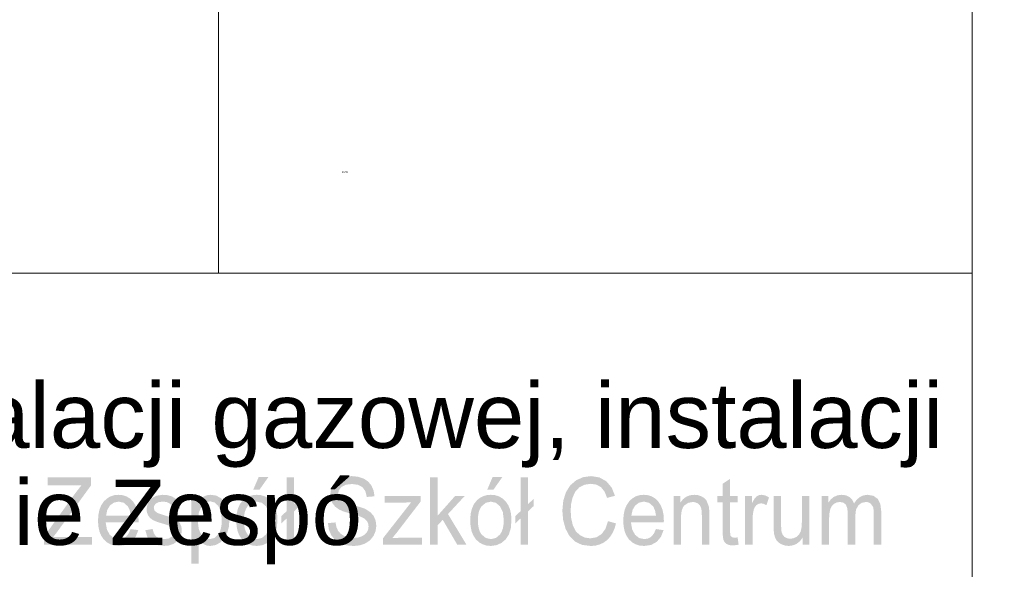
# Model space of a CAD drawing. Header units: millimetres. Extents: x -2626 to 2068, y -6169 to 7214.
# Tile 68 of 144: x 219 to 420, y -5921 to -5809. Entities that reach past the tile are written whole.
import ezdxf

# ---------------------------------------------------------------- set-up
doc = ezdxf.new("R2010")
doc.units = ezdxf.units.MM
doc.layers.get('0').update_dxf_attribs({"color": 252})

msp = doc.modelspace()

# ---------------------------------------------------------------- hatches: boundary and pattern name
h = msp.add_hatch(color=7)
h.dxf.hatch_style = 2
h.paths.add_polyline_path([(304.6, -5839.71), (304.6, -5839.97), (304.6, -5839.71), (304.6, -5839.97), (304.6, -5839.71), (304.6, -5839.97)])
h = msp.add_hatch(color=7)
h.dxf.hatch_style = 2
h.paths.add_polyline_path([(334.38, -5839.71), (334.38, -5839.94), (334.38, -5839.84), (334.38, -5839.71), (334.38, -5839.97)])
h = msp.add_hatch(color=7)
h.dxf.hatch_style = 2
h.paths.add_polyline_path([(346.82, -5839.71), (346.82, -5839.97), (346.82, -5839.71), (346.82, -5839.97), (346.82, -5839.71), (346.82, -5839.97)])
h = msp.add_hatch(color=7)
h.dxf.hatch_style = 2
h.paths.add_polyline_path([(356.63, -5839.71), (356.63, -5839.97), (356.63, -5839.74), (356.63, -5839.97), (356.63, -5839.71), (356.63, -5839.97)])
h = msp.add_hatch(color=7)
h.dxf.hatch_style = 2
h.paths.add_polyline_path([(374.63, -5839.71), (374.63, -5839.97), (374.63, -5839.71), (374.63, -5839.97), (374.63, -5839.71), (374.63, -5839.97)])
h = msp.add_hatch(color=7)
h.dxf.hatch_style = 2
h.paths.add_polyline_path([(224.09, -5915.98), (224.09, -5914.29), (230.46, -5905.45), (231.74, -5903.81), (224.81, -5903.81), (224.81, -5902.18), (233.71, -5902.18), (233.71, -5903.81), (226.73, -5913.38), (225.98, -5914.36), (233.91, -5914.36), (233.91, -5915.98)])
h = msp.add_hatch(color=7)
h.paths.add_polyline_path([(263.39, -5910.98), (263.47, -5909.68), (263.73, -5908.57), (264.17, -5907.63), (264.78, -5906.87), (265.39, -5906.38), (266.06, -5906.03), (266.81, -5905.83), (267.61, -5905.76), (268.49, -5905.84), (269.29, -5906.09), (270.01, -5906.52), (270.64, -5907.11), (271.16, -5907.85), (271.53, -5908.72), (271.75, -5909.71), (271.82, -5910.84), (271.69, -5912.57), (271.3, -5913.88), (270.65, -5914.86), (269.78, -5915.6), (268.74, -5916.06), (267.61, -5916.21), (266.71, -5916.13), (265.9, -5915.87), (265.18, -5915.45), (264.55, -5914.86), (264.04, -5914.12), (263.68, -5913.22), (263.46, -5912.18)])
h.paths.add_polyline_path([(264.95, -5910.98), (265, -5911.88), (265.14, -5912.66), (265.38, -5913.32), (265.71, -5913.86), (266.56, -5914.58), (267.61, -5914.82), (268.65, -5914.58), (269.49, -5913.86), (269.82, -5913.31), (270.06, -5912.65), (270.2, -5911.85), (270.25, -5910.93), (270.06, -5909.3), (269.49, -5908.12), (268.64, -5907.4), (267.61, -5907.16), (266.56, -5907.4), (265.71, -5908.11), (265.38, -5908.65), (265.14, -5909.31), (265, -5910.08)])
h.paths.add_polyline_path([(266.86, -5904.74), (267.99, -5902.1), (269.99, -5902.1), (268.13, -5904.74)])
h = msp.add_hatch(color=7)
h.dxf.hatch_style = 2
h.paths.add_polyline_path([(273.71, -5910.58), (272.61, -5911.61), (272.61, -5910.12), (273.71, -5909.09), (273.71, -5902.18), (275.23, -5902.18), (275.23, -5907.66), (276.37, -5906.58), (276.37, -5908.05), (275.23, -5909.14), (275.23, -5915.98), (273.71, -5915.98)])
h = msp.add_hatch(color=7)
h.dxf.hatch_style = 2
h.paths.add_polyline_path([(282.15, -5911.55), (283.7, -5911.4), (283.88, -5912.34), (284.21, -5913.1), (284.73, -5913.7), (285.46, -5914.17), (286.36, -5914.48), (287.37, -5914.58), (288.26, -5914.51), (289.03, -5914.27), (289.66, -5913.9), (290.1, -5913.42), (290.37, -5912.85), (290.46, -5912.23), (290.37, -5911.63), (290.12, -5911.1), (289.67, -5910.65), (288.99, -5910.29), (288.67, -5910.17), (288.19, -5910.01), (287.56, -5909.83), (286.79, -5909.61), (285.33, -5909.17), (284.39, -5908.75), (283.61, -5908.17), (283.06, -5907.47), (282.73, -5906.65), (282.63, -5905.75), (282.76, -5904.74), (283.16, -5903.79), (283.81, -5903), (284.72, -5902.42), (285.8, -5902.06), (287, -5901.94), (288.3, -5902.07), (289.43, -5902.44), (290.37, -5903.05), (291.06, -5903.89), (291.49, -5904.92), (291.67, -5906.07), (290.09, -5906.2), (289.81, -5905.05), (289.23, -5904.22), (288.32, -5903.72), (287.07, -5903.55), (285.77, -5903.71), (284.89, -5904.16), (284.38, -5904.83), (284.21, -5905.63), (284.33, -5906.3), (284.69, -5906.85), (285.02, -5907.09), (285.55, -5907.34), (286.26, -5907.59), (287.17, -5907.84), (288.09, -5908.08), (288.86, -5908.31), (289.47, -5908.52), (289.92, -5908.71), (290.86, -5909.35), (291.52, -5910.12), (291.91, -5911.04), (292.04, -5912.08), (291.9, -5913.16), (291.47, -5914.16), (290.78, -5915.03), (289.84, -5915.68), (288.71, -5916.08), (287.45, -5916.22), (285.9, -5916.08), (284.62, -5915.67), (283.6, -5914.99), (282.83, -5914.03), (282.33, -5912.86)])
h = msp.add_hatch(color=7)
h.dxf.hatch_style = 2
h.paths.add_polyline_path([(303.03, -5915.98), (303.03, -5902.18), (304.56, -5902.18), (304.56, -5910.05), (308.17, -5905.98), (310.14, -5905.98), (306.7, -5909.69), (310.49, -5915.98), (308.61, -5915.98), (305.63, -5910.87), (304.56, -5912.02), (304.56, -5915.98)])
h = msp.add_hatch(color=7)
h.paths.add_polyline_path([(311.24, -5910.98), (311.33, -5909.68), (311.59, -5908.57), (312.02, -5907.63), (312.63, -5906.87), (313.24, -5906.38), (313.92, -5906.03), (314.66, -5905.83), (315.47, -5905.76), (316.35, -5905.84), (317.15, -5906.09), (317.86, -5906.52), (318.5, -5907.11), (319.01, -5907.85), (319.38, -5908.72), (319.6, -5909.71), (319.68, -5910.84), (319.55, -5912.57), (319.15, -5913.88), (318.51, -5914.86), (317.63, -5915.6), (316.59, -5916.06), (315.47, -5916.21), (314.57, -5916.13), (313.76, -5915.87), (313.04, -5915.45), (312.41, -5914.86), (311.9, -5914.12), (311.53, -5913.22), (311.32, -5912.18)])
h.paths.add_polyline_path([(312.81, -5910.98), (312.86, -5911.88), (313, -5912.66), (313.23, -5913.32), (313.56, -5913.86), (314.42, -5914.58), (315.47, -5914.82), (316.5, -5914.58), (317.35, -5913.86), (317.68, -5913.31), (317.92, -5912.65), (318.06, -5911.85), (318.11, -5910.93), (317.92, -5909.3), (317.35, -5908.12), (316.5, -5907.4), (315.47, -5907.16), (314.42, -5907.4), (313.56, -5908.11), (313.23, -5908.65), (313, -5909.31), (312.86, -5910.08)])
h.paths.add_polyline_path([(314.72, -5904.74), (315.84, -5902.1), (317.84, -5902.1), (315.98, -5904.74)])
h = msp.add_hatch(color=7)
h.dxf.hatch_style = 2
h.paths.add_polyline_path([(321.56, -5910.58), (320.46, -5911.61), (320.46, -5910.12), (321.56, -5909.09), (321.56, -5902.18), (323.08, -5902.18), (323.08, -5907.66), (324.23, -5906.58), (324.23, -5908.05), (323.08, -5909.14), (323.08, -5915.98), (321.56, -5915.98)])
h = msp.add_hatch(color=7)
h.dxf.hatch_style = 2
h.paths.add_polyline_path([(339.43, -5911.14), (341.07, -5911.61), (340.76, -5912.66), (340.35, -5913.59), (339.83, -5914.38), (339.21, -5915.04), (338.5, -5915.55), (337.72, -5915.92), (336.86, -5916.14), (335.93, -5916.22), (334.11, -5915.99), (332.66, -5915.31), (331.55, -5914.2), (330.74, -5912.68), (330.25, -5910.89), (330.09, -5908.98), (330.28, -5906.96), (330.83, -5905.22), (331.73, -5903.8), (332.94, -5902.78), (334.38, -5902.15), (335.95, -5901.94), (337.67, -5902.21), (339.09, -5903), (340.17, -5904.27), (340.86, -5905.96), (339.24, -5906.39), (338.71, -5905.09), (337.98, -5904.19), (337.06, -5903.68), (335.92, -5903.51), (334.6, -5903.7), (333.52, -5904.27), (332.71, -5905.16), (332.18, -5906.32), (331.88, -5907.62), (331.79, -5908.97), (331.9, -5910.62), (332.25, -5912.04), (332.83, -5913.19), (333.68, -5914.01), (334.7, -5914.5), (335.8, -5914.66), (337.07, -5914.44), (338.13, -5913.77), (338.93, -5912.67)])
h = msp.add_hatch(color=7)
h.dxf.hatch_style = 2
h.paths.add_polyline_path([(365.93, -5914.47), (366.15, -5915.96), (365, -5916.12), (364.26, -5916.04), (363.71, -5915.82), (363.32, -5915.49), (363.06, -5915.06), (362.92, -5914.32), (362.88, -5913.05), (362.88, -5907.3), (361.76, -5907.3), (361.76, -5905.98), (362.88, -5905.98), (362.88, -5903.51), (364.4, -5902.49), (364.4, -5905.98), (365.93, -5905.98), (365.93, -5907.3), (364.4, -5907.3), (364.4, -5913.15), (364.42, -5913.75), (364.48, -5914.08), (364.74, -5914.41), (365.26, -5914.53)])
h = msp.add_hatch(color=7)
h.paths.add_polyline_path([(241.79, -5912.76), (243.36, -5912.98), (242.83, -5914.34), (241.98, -5915.36), (240.83, -5916), (239.4, -5916.21), (238.47, -5916.13), (237.63, -5915.87), (236.9, -5915.45), (236.27, -5914.86), (235.77, -5914.11), (235.41, -5913.24), (235.19, -5912.22), (235.12, -5911.07), (235.19, -5909.88), (235.41, -5908.83), (235.77, -5907.92), (236.28, -5907.15), (236.91, -5906.54), (237.63, -5906.1), (238.43, -5905.84), (239.32, -5905.76), (240.18, -5905.84), (240.96, -5906.1), (241.66, -5906.53), (242.27, -5907.12), (242.77, -5907.88), (243.13, -5908.77), (243.34, -5909.8), (243.42, -5910.97), (243.4, -5911.42), (236.69, -5911.42), (236.94, -5912.87), (237.53, -5913.94), (238.38, -5914.6), (239.41, -5914.82), (240.19, -5914.69), (240.84, -5914.33), (241.37, -5913.69)])
h.paths.add_polyline_path([(236.78, -5910.02), (241.8, -5910.02), (241.61, -5908.92), (241.23, -5908.13), (240.39, -5907.39), (239.34, -5907.15), (238.37, -5907.35), (237.57, -5907.93), (237.01, -5908.85)])
h = msp.add_hatch(color=7)
h.dxf.hatch_style = 2
h.paths.add_polyline_path([(244.79, -5913), (246.29, -5912.74), (246.53, -5913.62), (247, -5914.28), (247.7, -5914.68), (248.63, -5914.82), (249.54, -5914.7), (250.18, -5914.34), (250.56, -5913.83), (250.69, -5913.23), (250.58, -5912.71), (250.25, -5912.32), (249.7, -5912.06), (248.68, -5911.74), (247.26, -5911.31), (246.36, -5910.93), (245.79, -5910.52), (245.37, -5909.98), (245.12, -5909.34), (245.04, -5908.64), (245.32, -5907.4), (246.07, -5906.45), (247.04, -5905.96), (248.35, -5905.76), (249.35, -5905.84), (250.21, -5906.09), (250.91, -5906.5), (251.4, -5907.02), (251.72, -5907.69), (251.92, -5908.56), (250.43, -5908.79), (250.23, -5908.1), (249.84, -5907.58), (249.25, -5907.26), (248.46, -5907.15), (247.56, -5907.25), (246.96, -5907.54), (246.63, -5907.96), (246.52, -5908.44), (246.7, -5909.03), (247.29, -5909.48), (247.74, -5909.64), (248.63, -5909.92), (250.01, -5910.36), (250.89, -5910.71), (251.46, -5911.08), (251.89, -5911.6), (252.17, -5912.25), (252.26, -5913.05), (252.15, -5913.87), (251.81, -5914.64), (251.27, -5915.31), (250.53, -5915.8), (249.64, -5916.11), (248.63, -5916.21), (247.09, -5916.01), (245.96, -5915.4), (245.21, -5914.4)])
h = msp.add_hatch(color=7)
h.paths.add_polyline_path([(254.19, -5919.82), (254.19, -5905.98), (255.58, -5905.98), (255.58, -5907.28), (256.1, -5906.62), (256.68, -5906.14), (257.37, -5905.85), (258.18, -5905.76), (259.27, -5905.92), (260.22, -5906.42), (260.99, -5907.21), (261.55, -5908.27), (261.88, -5909.53), (262, -5910.91), (261.87, -5912.37), (261.5, -5913.67), (260.89, -5914.76), (260.06, -5915.56), (259.09, -5916.05), (258.07, -5916.21), (257.35, -5916.12), (256.71, -5915.85), (255.71, -5914.95), (255.71, -5919.82)])
h.paths.add_polyline_path([(255.57, -5911.04), (255.61, -5911.94), (255.74, -5912.72), (255.96, -5913.37), (256.27, -5913.9), (257.05, -5914.59), (257.97, -5914.82), (258.92, -5914.58), (259.71, -5913.86), (260.03, -5913.32), (260.26, -5912.64), (260.39, -5911.84), (260.44, -5910.9), (260.26, -5909.23), (259.73, -5908.04), (258.95, -5907.32), (258.04, -5907.09), (257.12, -5907.34), (256.32, -5908.1), (255.75, -5909.34)])
h = msp.add_hatch(color=7)
h.dxf.hatch_style = 2
h.paths.add_polyline_path([(293.43, -5915.98), (293.43, -5914.61), (299.16, -5907.3), (297.44, -5907.36), (293.77, -5907.36), (293.77, -5905.98), (301.13, -5905.98), (301.13, -5907.1), (296.25, -5913.45), (295.31, -5914.61), (297.24, -5914.52), (301.4, -5914.52), (301.4, -5915.98)])
h = msp.add_hatch(color=7)
h.paths.add_polyline_path([(349.22, -5912.76), (350.79, -5912.98), (350.26, -5914.34), (349.41, -5915.36), (348.27, -5916), (346.84, -5916.21), (345.9, -5916.13), (345.07, -5915.87), (344.33, -5915.45), (343.71, -5914.86), (343.2, -5914.11), (342.84, -5913.24), (342.62, -5912.22), (342.55, -5911.07), (342.62, -5909.88), (342.84, -5908.83), (343.21, -5907.92), (343.72, -5907.15), (344.35, -5906.54), (345.06, -5906.1), (345.86, -5905.84), (346.75, -5905.76), (347.61, -5905.84), (348.39, -5906.1), (349.09, -5906.53), (349.7, -5907.12), (350.2, -5907.88), (350.56, -5908.77), (350.78, -5909.8), (350.85, -5910.97), (350.84, -5911.42), (344.12, -5911.42), (344.38, -5912.87), (344.97, -5913.94), (345.81, -5914.6), (346.85, -5914.82), (347.62, -5914.69), (348.28, -5914.33), (348.81, -5913.69)])
h.paths.add_polyline_path([(344.21, -5910.02), (349.24, -5910.02), (349.04, -5908.92), (348.66, -5908.13), (347.82, -5907.39), (346.77, -5907.15), (345.8, -5907.35), (345, -5907.93), (344.45, -5908.85)])
h = msp.add_hatch(color=7)
h.dxf.hatch_style = 2
h.paths.add_polyline_path([(352.83, -5915.98), (352.83, -5905.98), (354.2, -5905.98), (354.2, -5907.4), (354.75, -5906.68), (355.41, -5906.17), (356.19, -5905.86), (357.07, -5905.76), (357.85, -5905.84), (358.56, -5906.08), (359.16, -5906.46), (359.58, -5906.94), (360.06, -5908.19), (360.12, -5908.83), (360.14, -5909.84), (360.14, -5915.98), (358.62, -5915.98), (358.62, -5909.9), (358.57, -5909), (358.44, -5908.35), (358.19, -5907.89), (357.8, -5907.53), (357.31, -5907.3), (356.75, -5907.22), (355.84, -5907.4), (355.06, -5907.91), (354.75, -5908.34), (354.53, -5908.91), (354.4, -5909.64), (354.36, -5910.52), (354.36, -5915.98)])
h = msp.add_hatch(color=7)
h.dxf.hatch_style = 2
h.paths.add_polyline_path([(367.47, -5915.98), (367.47, -5905.98), (368.85, -5905.98), (368.85, -5907.5), (369.35, -5906.62), (369.81, -5906.09), (370.28, -5905.84), (370.79, -5905.76), (371.57, -5905.89), (372.36, -5906.3), (371.83, -5907.88), (371.27, -5907.6), (370.72, -5907.51), (370.24, -5907.59), (369.82, -5907.84), (369.47, -5908.24), (369.25, -5908.77), (369.06, -5909.72), (369, -5910.75), (369, -5915.98)])
h = msp.add_hatch(color=7)
h.dxf.hatch_style = 2
h.paths.add_polyline_path([(379.24, -5915.98), (379.24, -5914.51), (378.66, -5915.26), (378, -5915.79), (377.24, -5916.1), (376.38, -5916.21), (375.61, -5916.12), (374.89, -5915.87), (374.29, -5915.49), (373.87, -5915.02), (373.58, -5914.45), (373.4, -5913.76), (373.33, -5913.12), (373.3, -5912.18), (373.3, -5905.98), (374.83, -5905.98), (374.83, -5911.53), (374.85, -5912.64), (374.92, -5913.32), (375.15, -5913.92), (375.53, -5914.37), (376.06, -5914.65), (376.69, -5914.75), (377.35, -5914.65), (377.97, -5914.36), (378.49, -5913.9), (378.82, -5913.3), (379.01, -5912.47), (379.08, -5911.34), (379.08, -5905.98), (380.6, -5905.98), (380.6, -5915.98)])
h = msp.add_hatch(color=7)
h.dxf.hatch_style = 2
h.paths.add_polyline_path([(383.11, -5915.98), (383.11, -5905.98), (384.47, -5905.98), (384.47, -5907.39), (384.97, -5906.72), (385.6, -5906.2), (386.35, -5905.87), (387.21, -5905.76), (388.11, -5905.87), (388.84, -5906.22), (389.39, -5906.77), (389.75, -5907.51), (390.32, -5906.74), (390.97, -5906.19), (391.71, -5905.87), (392.53, -5905.76), (393.71, -5905.96), (394.58, -5906.58), (395.13, -5907.63), (395.31, -5909.12), (395.31, -5915.98), (393.79, -5915.98), (393.79, -5909.69), (393.75, -5908.81), (393.64, -5908.22), (393.1, -5907.5), (392.68, -5907.29), (392.19, -5907.22), (391.32, -5907.4), (390.61, -5907.93), (390.14, -5908.84), (389.99, -5910.17), (389.99, -5915.98), (388.46, -5915.98), (388.46, -5909.48), (388.37, -5908.5), (388.09, -5907.79), (387.59, -5907.37), (386.87, -5907.22), (386.25, -5907.32), (385.67, -5907.6), (385.2, -5908.07), (384.88, -5908.71), (384.7, -5909.59), (384.64, -5910.79), (384.64, -5915.98)])

# ---------------------------------------------------------------- linework, layer by layer
at = {"color": 7, "lineweight": 0}
msp.add_lwpolyline([(-2625.97, -6142.99), (413.94, -6142.99), (413.94, -3934.17), (-2625.97, -3934.17)], close=True, dxfattribs=at)
for points in [[(259.74, -5704.26), (259.74, -5860.46)], [(413.94, -5704.26), (413.94, -5961.47)], [(-135.84, -5860.46), (413.94, -5860.46)]]:
    msp.add_lwpolyline(points, dxfattribs=at)

# ---------------------------------------------------------------- texts
at = {"color": 7, "attachment_point": 1}
for s, insert, char_height in [('{\\fT3romans.shxHorz3_535934N0|b0|i0|c0;BRAN}', (284.97, -5839.67), 0.3033), ('{\\fArial|b0|i0|c0;Budowa instalacji c.o., instalacji gazowej, instalacji}', (-7.05, -5882.89), 13.2982), ('{\\fArial|b0|i0|c0;c.w.u. w budynkach na terenie Zespó}', (-17.54, -5902.69), 13.2982)]:
    msp.add_mtext(s, dxfattribs=dict(at, insert=insert, char_height=char_height))

doc.saveas('drawing.dxf')
